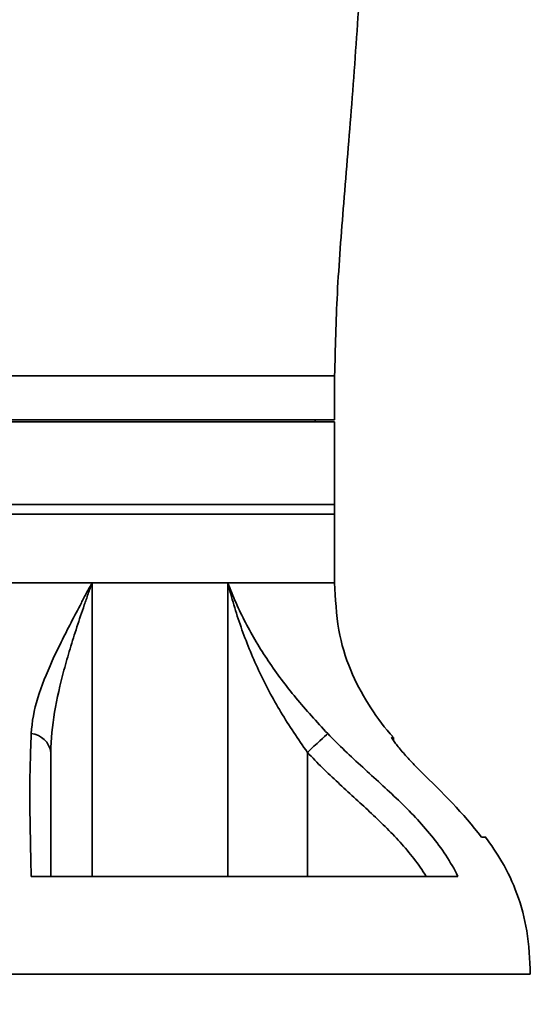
# Model space of a CAD drawing. Header units: millimetres. Extents: x 117 to 173, y 55 to 184.
# Tile 8 of 12: x 167.29 to 172.51, y 65.75 to 75.81. Entities that reach past the tile are written whole.
import ezdxf

# ---------------------------------------------------------------- set-up
doc = ezdxf.new("R2010")
doc.units = ezdxf.units.MM
doc.layers.add('SLD-0', color=179, linetype='Continuous')
doc.layers.add('标注层', color=7, linetype='Continuous')
doc.styles.add('SLDTEXTSTYLE1', font='GOTHIC.TTF', dxfattribs={"width": 0.79431})
doc.styles.add('SLDTEXTSTYLE2', font='GOTHIC.TTF', dxfattribs={"width": 0.913})
doc.dimstyles.new('SLDDIMSTYLE1', dxfattribs={"dimtxt": 2.5, "dimasz": 3.5, "dimexe": 0, "dimexo": 0.0625, "dimgap": 0.625, "dimtad": 2, "dimlfac": 10, "dimrnd": 1e-09, "dimzin": 12, "dimdsep": 46, "dimtxsty": 'SLDTEXTSTYLE1', "dimsah": 1, "dimcen": 0.09, "dimadec": 0, "dimazin": 3, "dimtfac": 1, "dimtmove": 0, "dimatfit": 0, "dimfxl": 0, "dimfrac": 2, "dimtolj": 1, "dimtzin": 12, "dimarcsym": 0})
doc.dimstyles.new('SLDDIMSTYLE2', dxfattribs={"dimtxt": 2.5, "dimasz": 3.5, "dimexe": 0, "dimexo": 0.0625, "dimgap": 0.625, "dimtad": 2, "dimdec": 1, "dimlfac": 10, "dimrnd": 1e-09, "dimdsep": 46, "dimtxsty": 'SLDTEXTSTYLE1', "dimsah": 1, "dimcen": 0.09, "dimadec": 0, "dimazin": 2, "dimtfac": 1, "dimtmove": 0, "dimatfit": 0, "dimfxl": 0, "dimfrac": 2, "dimtolj": 1, "dimtzin": 12, "dimarcsym": 0})

# ---------------------------------------------------------------- blocks, each defined once
blk = doc.blocks.new('_D_1')
at = {"layer": '标注层'}
for p, q in [((150.195, 83.07), (150.195, 55.084)), ((164.61, 68.055), (164.61, 55.084)), ((150.195, 57.084), (145.387, 57.084)), ((164.61, 57.084), (150.195, 57.084)), ((164.61, 57.084), (169.417, 57.084))]:
    blk.add_line(p, q, dxfattribs=at)
for points in [[(150.195, 57.084), (147.695, 57.469), (147.695, 56.7)], [(164.61, 57.084), (167.11, 56.7), (167.11, 57.469)]]:
    blk.add_solid(points, dxfattribs=at)
at = {"layer": '标注层', "insert": (152.991, 60.278), "char_height": 2.5, "attachment_point": 1, "style": 'SLDTEXTSTYLE2'}
blk.add_mtext('144.15', dxfattribs=at)
blk = doc.blocks.new('_D_3')
at = {"layer": '标注层'}
for p, q in [((164.56, 122.623), (164.56, 91.069)), ((164.61, 72.755), (164.61, 95.069)), ((164.56, 93.069), (159.752, 93.069)), ((164.56, 93.069), (164.61, 93.069)), ((164.61, 93.069), (170.076, 93.069))]:
    blk.add_line(p, q, dxfattribs=at)
for points in [[(164.56, 93.069), (162.06, 93.454), (162.06, 92.685)], [(164.61, 93.069), (167.11, 92.685), (167.11, 93.454)]]:
    blk.add_solid(points, dxfattribs=at)
at = {"layer": '标注层', "insert": (166.066, 96.263), "char_height": 2.5, "attachment_point": 1, "style": 'SLDTEXTSTYLE2'}
blk.add_mtext('0.5', dxfattribs=at)

msp = doc.modelspace()

# ---------------------------------------------------------------- linework, layer by layer
at = {"layer": 'SLD-0', "color": 8, "linetype": 'Continuous', "lineweight": 35}
msp.add_line((170.5098, 72.17), (158.7098, 72.17), dxfattribs=at)
at = {"layer": 'SLD-0', "color": 179, "linetype": 'Continuous', "lineweight": 35}
for p, q in [((170.5098, 71.72), (170.5098, 72.17)), ((170.5098, 71.72), (158.7098, 71.72)), ((170.5098, 71.7), (165.3587, 71.7)), ((170.3098, 71.7), (170.3098, 71.72)), ((170.5098, 70.855), (170.5098, 71.7)), ((170.5098, 70.855), (158.7098, 70.855)), ((170.5098, 70.855), (165.3587, 70.855)), ((170.5098, 70.755), (170.5098, 70.855)), ((158.7098, 70.755), (170.5098, 70.755)), ((170.5098, 70.055), (170.5098, 70.755)), ((170.5098, 70.055), (158.7098, 70.055)), ((168.0301, 70.055), (161.1895, 70.055)), ((168.0301, 70.055), (168.0301, 67.055)), ((169.4172, 70.055), (168.0301, 70.055)), ((169.4172, 70.055), (170.5098, 70.055)), ((169.4172, 67.055), (169.4172, 70.055)), ((170.33, 68.4128), (170.3591, 68.4397)), ((170.3591, 68.4397), (170.3851, 68.4639)), ((170.3851, 68.4639), (170.4075, 68.4847)), ((170.4075, 68.4847), (170.4257, 68.5017)), ((170.4257, 68.5017), (170.4394, 68.5143)), ((171.1098, 68.4755), (171.0922, 68.4755)), ((171.1098, 68.4439), (171.1098, 68.4755)), ((170.232, 68.3217), (170.2658, 68.3531)), ((170.2658, 68.3531), (170.2987, 68.3837)), ((170.2987, 68.3837), (170.33, 68.4128)), ((170.232, 68.3217), (170.232, 67.055)), ((172.0111, 67.455), (172.0542, 67.455)), ((167.4084, 67.055), (171.7705, 67.055)), ((172.5098, 66.055), (164.6098, 66.055))]:
    msp.add_line(p, q, dxfattribs=at)
msp.add_arc((167.3845, 68.2879), 0.2278, 8.53733, 83.74243, dxfattribs=at)
for points, knots in [([(170.5098, 72.17), (170.5165, 72.4502), (170.5307, 73.0395), (170.6057, 73.9642), (170.6875, 74.973), (170.7663, 76.0603), (170.8268, 77.2131), (170.861, 78.411), (170.8649, 79.5346), (170.846, 80.5588), (170.8153, 81.4392), (170.7846, 82.0071), (170.7703, 82.2722)], [0, 0, 0, 0, 0.0831075, 0.1747913, 0.2750961, 0.3833168, 0.4981005, 0.6174564, 0.7387291, 0.831331, 0.9212671, 1, 1, 1, 1]), ([(167.4093, 68.5143), (167.4147, 68.6346), (167.4386, 68.7549), (167.5133, 69.0012), (167.5644, 69.1277), (167.6517, 69.3199), (167.6826, 69.3845), (167.7471, 69.5152), (167.7807, 69.5814), (167.8496, 69.7146), (167.8849, 69.7818), (167.9387, 69.8835), (167.9568, 69.9176), (167.9841, 69.9689), (167.9933, 69.9861), (168.0116, 70.0205), (168.0209, 70.0379), (168.0301, 70.055)], [0, 0, 0, 0, 0.25, 0.25, 0.5, 0.5, 0.625, 0.625, 0.75, 0.75, 0.875, 0.875, 0.9375, 0.9375, 0.96875, 0.96875, 1, 1, 1, 1]), ([(167.6098, 68.3217), (167.6098, 68.4566), (167.6237, 68.593), (167.6708, 68.8727), (167.7041, 69.0163), (167.7628, 69.2343), (167.7839, 69.3074), (167.8283, 69.4548), (167.8517, 69.5291), (167.9002, 69.6782), (167.9253, 69.7531), (167.9639, 69.866), (167.9769, 69.9037), (168.0033, 69.9792), (168.0167, 70.0173), (168.0301, 70.055)], [0, 0, 0, 0, 0.25, 0.25, 0.5, 0.5, 0.625, 0.625, 0.75, 0.75, 0.875, 0.875, 0.9375, 0.9375, 1, 1, 1, 1]), ([(169.4172, 70.055), (169.4435, 69.9858), (169.4719, 69.917), (169.5326, 69.7813), (169.5649, 69.7142), (169.6681, 69.5149), (169.7452, 69.3848), (169.8744, 69.192), (169.9199, 69.1281), (170.0142, 69.0022), (170.0632, 68.9401), (170.2157, 68.7556), (170.3246, 68.6351), (170.4394, 68.5143)], [0, 0, 0, 0, 0.125, 0.125, 0.25, 0.25, 0.5, 0.5, 0.625, 0.625, 0.75, 0.75, 1, 1, 1, 1]), ([(170.232, 68.3217), (170.1355, 68.4568), (170.0445, 68.5931), (169.9193, 68.8024), (169.8794, 68.8729), (169.8034, 69.0157), (169.7673, 69.0881), (169.6651, 69.3064), (169.6053, 69.454), (169.5266, 69.6779), (169.5023, 69.7529), (169.4684, 69.8658), (169.4576, 69.9036), (169.442, 69.9603), (169.4369, 69.9792), (169.4269, 70.0171), (169.422, 70.0362), (169.4172, 70.055)], [0, 0, 0, 0, 0.25, 0.25, 0.375, 0.375, 0.5, 0.5, 0.75, 0.75, 0.875, 0.875, 0.9375, 0.9375, 0.96875, 0.96875, 1, 1, 1, 1]), ([(171.1031, 68.4853), (171.0949, 68.4942), (171.0016, 68.5957), (170.8445, 68.8152), (170.6572, 69.1678), (170.5316, 69.5883), (170.5174, 69.8926), (170.5098, 70.055)], [0, 0, 0, 0, 0.0210278, 0.2409704, 0.4690917, 0.71673, 1, 1, 1, 1]), ([(167.4084, 67.055), (167.4056, 67.2036), (167.4022, 67.3407), (167.3983, 67.534), (167.3971, 67.5963), (167.3954, 67.717), (167.3948, 67.7755), (167.394, 67.9476), (167.3949, 68.0579), (167.3999, 68.2813), (167.404, 68.3943), (167.4093, 68.5143)], [0, 0, 0, 0, 0.25, 0.25, 0.375, 0.375, 0.5, 0.5, 0.75, 0.75, 1, 1, 1, 1]), ([(170.4394, 68.5143), (170.5534, 68.3944), (170.6743, 68.2814), (170.9186, 68.0581), (171.042, 67.9478), (171.2208, 67.7758), (171.2793, 67.7173), (171.3927, 67.5966), (171.4478, 67.5342), (171.6038, 67.3409), (171.6957, 67.2037), (171.7705, 67.055)], [0, 0, 0, 0, 0.25, 0.25, 0.5, 0.5, 0.625, 0.625, 0.75, 0.75, 1, 1, 1, 1]), ([(171.3914, 68.1265), (171.3546, 68.1631), (171.3192, 68.1995), (171.2683, 68.2539), (171.2516, 68.2721), (171.2197, 68.3077), (171.2045, 68.325), (171.1758, 68.3587), (171.1621, 68.3752), (171.1375, 68.406), (171.1265, 68.4203), (171.108, 68.4455), (171.1008, 68.4562), (171.094, 68.4675), (171.0925, 68.4705), (171.0911, 68.4744), (171.0912, 68.4755), (171.0922, 68.4755)], [0, 0, 0, 0, 0.25, 0.25, 0.375, 0.375, 0.5, 0.5, 0.625, 0.625, 0.75, 0.75, 0.875, 0.875, 0.9375, 0.9375, 1, 1, 1, 1]), ([(167.6098, 68.3217), (167.6098, 68.2143), (167.6098, 68.1124), (167.6098, 67.9125), (167.6098, 67.8146), (167.6098, 67.6148), (167.6098, 67.513), (167.6098, 67.3499), (167.6098, 67.2938), (167.6098, 67.1777), (167.6098, 67.1176), (167.6098, 67.055)], [0, 0, 0, 0, 0.25, 0.25, 0.5, 0.5, 0.75, 0.75, 0.875, 0.875, 1, 1, 1, 1]), ([(171.4456, 67.055), (171.4069, 67.1176), (171.3649, 67.1777), (171.2754, 67.2938), (171.2278, 67.3499), (171.08, 67.513), (170.9747, 67.6148), (170.7604, 67.8146), (170.6513, 67.9125), (170.437, 68.1124), (170.3318, 68.2143), (170.232, 68.3217)], [0, 0, 0, 0, 0.125, 0.125, 0.25, 0.25, 0.5, 0.5, 0.75, 0.75, 1, 1, 1, 1]), ([(172.5098, 66.055), (172.5035, 66.2037), (172.4918, 66.4834), (172.3858, 66.8715), (172.2378, 67.1946), (172.108, 67.3758), (172.0484, 67.459)], [0, 0, 0, 0, 0.2957832, 0.5564744, 0.7963392, 1, 1, 1, 1])]:
    msp.add_open_spline(points, degree=3, knots=knots, dxfattribs=at)
msp.add_open_spline([(171.3914, 68.1265), (171.6071, 67.9112), (171.8273, 67.7001), (172.0111, 67.455)], degree=3, dxfattribs=at)

# ---------------------------------------------------------------- dimensions: what is measured, and where the dimension line sits
at = {"layer": '标注层'}
for base, p1, p2, dimstyle, picture, middle in [((164.6098, 93.0693), (164.5598, 122.6234), (164.6098, 72.755), 'SLDDIMSTYLE2', '_D_3', (168.0709, 93.0693)), ((150.1948, 57.0845), (164.6098, 68.055), (150.1948, 83.07), 'SLDDIMSTYLE1', '_D_1', (157.4023, 57.0845))]:
    dim = msp.add_linear_dim(base=base, p1=p1, p2=p2, dimstyle=dimstyle, dxfattribs=at)
    dim.commit()
    dim.dimension.update_dxf_attribs({"geometry": picture, "text_midpoint": middle, "dimtype": 160})

doc.saveas('drawing.dxf')
